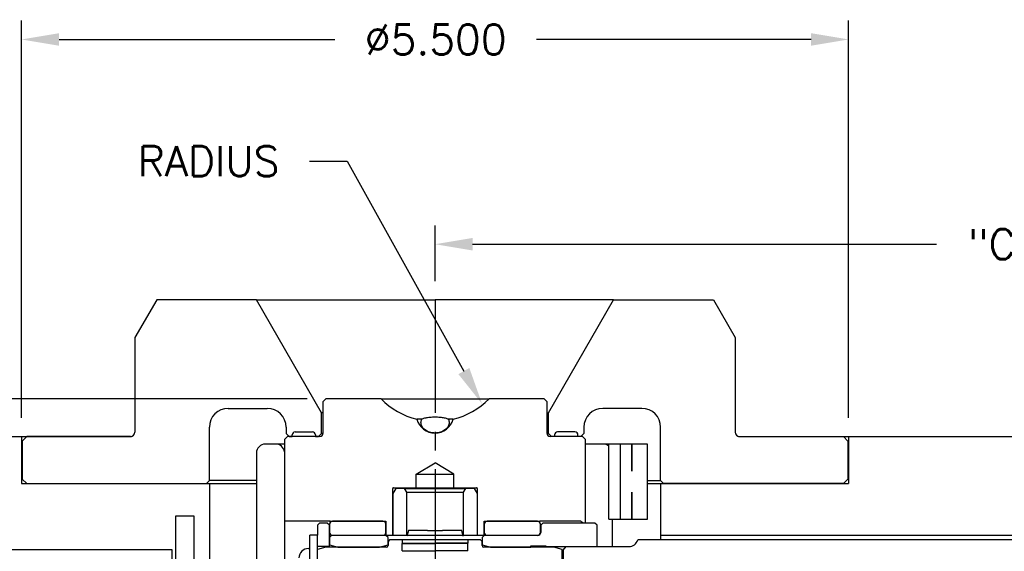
# Model space of a CAD drawing. Extents: x -55 to 76, y -100 to -24.
# Tile 4 of 22: x -39.11 to -32.57, y -75.7 to -72.17. Entities that reach past the tile are written whole.
import ezdxf

# ---------------------------------------------------------------- set-up
doc = ezdxf.new("R2010")
doc.units = 0
doc.header["$MEASUREMENT"] = 0
doc.linetypes.add('CENTER2', pattern=[1.125, 0.75, -0.125, 0.125, -0.125])
doc.layers.get('DEFPOINTS').update_dxf_attribs({"linetype": 'CONTINUOUS'})
for name, color, linetype in [('AR_SHAPE', 3, 'CONTINUOUS'), ('DIM_OSCO', 4, 'CONTINUOUS'), ('DIMENSIONS', 4, 'CONTINUOUS'), ('DSCV_BORE_CENTER', 22, 'CENTER2'), ('DSCV_BORE_LIGHT', 134, 'CONTINUOUS'), ('MBH_HEATER', 1, 'CONTINUOUS'), ('SCV_200_NBL_SHAPE', 3, 'CONTINUOUS'), ('SCV_200_VP_SOLID', 1, 'CONTINUOUS'), ('SCV_LR_SHAPE', 3, 'CONTINUOUS'), ('SCVGR_SHAPE', 3, 'CONTINUOUS'), ('SCVUNBB_SOLID', 1, 'CONTINUOUS')]:
    doc.layers.add(name, color=color, linetype=linetype)
doc.layers.add('Visible (ANSI)', color=7, linetype='CONTINUOUS', lineweight=50)
doc.styles.add('ROMANS', font='romans.shx')
doc.dimstyles.new('CATALOG', dxfattribs={"dimscale": 2, "dimtxt": 0.1, "dimasz": 0.125, "dimexe": 0.0625, "dimexo": 0.0625, "dimgap": 0.09, "dimtad": 0, "dimtih": 1, "dimtoh": 1, "dimdec": 3, "dimzin": 4, "dimdsep": 46, "dimtxsty": 'ROMANS', "dimcen": 0, "dimclrd": 256, "dimclre": 256, "dimclrt": 256, "dimadec": 0, "dimazin": 0, "dimtfac": 0.7, "dimtdec": 3, "dimtofl": 0, "dimtmove": 0, "dimatfit": 3, "dimfxl": 1, "dimtolj": 1, "dimtzin": 4, "dimlwd": -1, "dimlwe": -1, "dimarcsym": 0})
doc.dimstyles.new('CATALOG_2XSCALE', dxfattribs={"dimscale": 2, "dimtxt": 0.1, "dimasz": 0.125, "dimexe": 0.0625, "dimexo": 0.0625, "dimgap": 0.09, "dimtad": 0, "dimtih": 1, "dimtoh": 1, "dimdec": 3, "dimlfac": 0.5, "dimzin": 4, "dimdsep": 46, "dimtxsty": 'ROMANS', "dimcen": 0, "dimclrd": 256, "dimclre": 256, "dimclrt": 256, "dimadec": 0, "dimazin": 0, "dimtfac": 0.7, "dimtdec": 3, "dimtofl": 0, "dimtmove": 0, "dimatfit": 3, "dimfxl": 1, "dimtolj": 1, "dimtzin": 4, "dimlwd": -1, "dimlwe": -1, "dimarcsym": 0})

# ---------------------------------------------------------------- blocks, each defined once
blk = doc.blocks.new('*D154')
at = {"layer": 'DEFPOINTS', "color": 0}
for p in [(-36.0397, -74.7209), (-35.794, -75.1621)]:
    blk.add_point(p, dxfattribs=at)
at = {"layer": 'DIMENSIONS'}
for p, q in [((-37.188, -73.1079), (-36.938, -73.1079)), ((-36.938, -73.1079), (-36.1614, -74.5025))]:
    blk.add_line(p, q, dxfattribs=at)
blk.add_solid([(-36.125, -74.4822), (-36.1978, -74.5228), (-36.0397, -74.7209)], dxfattribs=at)
at = {"layer": 'DIMENSIONS', "insert": (-37.8585, -73.1079), "char_height": 0.2, "attachment_point": 5, "style": 'ROMANS'}
blk.add_mtext('\\A1;RADIUS', dxfattribs=at)
blk = doc.blocks.new('*D155')
at = {"layer": 'DEFPOINTS', "color": 0}
for p in [(-30.3531, -73.6598), (-36.3531, -74.0301), (-30.3531, -74.9371)]:
    blk.add_point(p, dxfattribs=at)
at = {"layer": 'DIMENSIONS'}
for p, q in [((-36.3531, -73.9051), (-36.3531, -73.5348)), ((-30.3531, -74.8121), (-30.3531, -73.5348)), ((-36.1031, -73.6598), (-33.0192, -73.6598)), ((-30.6031, -73.6598), (-31.4687, -73.6598))]:
    blk.add_line(p, q, dxfattribs=at)
for points in [[(-36.1031, -73.6182), (-36.1031, -73.7015), (-36.3531, -73.6598)], [(-30.6031, -73.6182), (-30.6031, -73.7015), (-30.3531, -73.6598)]]:
    blk.add_solid(points, dxfattribs=at)
at = {"layer": 'DIMENSIONS', "insert": (-32.244, -73.6598), "char_height": 0.2, "attachment_point": 5, "style": 'ROMANS'}
blk.add_mtext('\\A1;"C" DIM.', dxfattribs=at)
blk = doc.blocks.new('*D165')
at = {"layer": 'DEFPOINTS', "color": 0}
for p in [(-33.6031, -72.2994), (-39.1031, -74.9371), (-33.6031, -74.9371)]:
    blk.add_point(p, dxfattribs=at)
at = {"layer": 'DIMENSIONS'}
for p, q in [((-39.1031, -74.8121), (-39.1031, -72.1744)), ((-33.6031, -74.8121), (-33.6031, -72.1744)), ((-38.8531, -72.2994), (-37.0191, -72.2994)), ((-33.8531, -72.2994), (-35.6782, -72.2994))]:
    blk.add_line(p, q, dxfattribs=at)
for points in [[(-38.8531, -72.2578), (-38.8531, -72.3411), (-39.1031, -72.2994)], [(-33.8531, -72.2578), (-33.8531, -72.3411), (-33.6031, -72.2994)]]:
    blk.add_solid(points, dxfattribs=at)
at = {"layer": 'DIMENSIONS', "insert": (-36.3486, -72.2994), "char_height": 0.2, "attachment_point": 5, "style": 'ROMANS'}
blk.add_mtext('\\A1;%%c5.500 ', dxfattribs=at)
blk = doc.blocks.new('*D166')
at = {"layer": 'DEFPOINTS', "color": 0}
for p in [(-40.7585, -74.9371), (-41.9506, -77.1871), (-37.3536, -77.1871)]:
    blk.add_point(p, dxfattribs=at)
at = {"layer": 'DIMENSIONS'}
for p, q in [((-40.8835, -74.9371), (-42.0756, -74.9371)), ((-41.9506, -75.1871), (-41.9506, -75.6381)), ((-41.9506, -76.9371), (-41.9506, -76.5315)), ((-37.4786, -77.1871), (-42.0756, -77.1871))]:
    blk.add_line(p, q, dxfattribs=at)
for points in [[(-41.9923, -75.1871), (-41.9089, -75.1871), (-41.9506, -74.9371)], [(-41.9923, -76.9371), (-41.9089, -76.9371), (-41.9506, -77.1871)]]:
    blk.add_solid(points, dxfattribs=at)
at = {"layer": 'DIMENSIONS', "insert": (-41.9506, -76.0848), "char_height": 0.2, "attachment_point": 5, "style": 'ROMANS'}
blk.add_mtext('\\A1;2.250 \\PHOLD', dxfattribs=at)
blk = doc.blocks.new('*D161')
at = {"layer": 'DEFPOINTS', "color": 0}
for p in [(-37.0781, -74.6871), (-43.3557, -77.1871), (-37.3536, -77.1871)]:
    blk.add_point(p, dxfattribs=at)
at = {"layer": 'DIM_OSCO'}
for p, q in [((-37.2031, -74.6871), (-43.4807, -74.6871)), ((-43.3557, -74.9371), (-43.3557, -75.6571)), ((-43.3557, -76.9371), (-43.3557, -76.2171)), ((-37.4786, -77.1871), (-43.4807, -77.1871))]:
    blk.add_line(p, q, dxfattribs=at)
for points in [[(-43.3974, -74.9371), (-43.3141, -74.9371), (-43.3557, -74.6871)], [(-43.3974, -76.9371), (-43.3141, -76.9371), (-43.3557, -77.1871)]]:
    blk.add_solid(points, dxfattribs=at)
at = {"layer": 'DIM_OSCO', "insert": (-43.3557, -75.9371), "char_height": 0.2, "attachment_point": 5, "style": 'ROMANS'}
blk.add_mtext('\\A1;2.500 ', dxfattribs=at)

msp = doc.modelspace()

# ---------------------------------------------------------------- linework, layer by layer
at = {"layer": 'AR_SHAPE'}
for p, q in [((-35.50156, -75.69204), (-35.48156, -75.66895)), ((-35.48156, -75.66895), (-35.06156, -75.66895)), ((-30.35306, -75.62463), (-35.00559, -75.62463)), ((-35.50156, -75.69204), (-35.50156, -75.81163))]:
    msp.add_line(p, q, dxfattribs=at)
msp.add_ellipse((-35.06156, -75.59967), major_axis=(0, -0.06928), ratio=0.8660254, start_param=0, end_param=1.2021669, dxfattribs=at)
at = {"layer": 'DSCV_BORE_CENTER'}
msp.add_line((-36.35306, -74.03013), (-36.35306, -80.56213), dxfattribs=at)
at = {"layer": 'DSCV_BORE_LIGHT'}
for p, q in [((-40.75853, -74.93713), (-38.37038, -74.93713)), ((-39.10306, -74.93713), (-39.10306, -75.25013)), ((-34.33574, -74.93713), (-30.35306, -74.93713)), ((-33.60306, -74.93713), (-33.60306, -75.25013)), ((-39.10306, -75.25013), (-37.54056, -75.25013)), ((-37.85306, -75.25013), (-37.85306, -76.04513)), ((-34.94091, -75.25013), (-33.60306, -75.25013)), ((-34.85306, -75.25013), (-34.85306, -75.62463)), ((-34.85306, -75.59363), (-30.42806, -75.59363)), ((-40.93409, -75.68713), (-38.10306, -75.68713)), ((-38.10306, -75.68713), (-38.10306, -78.06713))]:
    msp.add_line(p, q, dxfattribs=at)
at = {"layer": 'MBH_HEATER'}
for p, q in [((-37.41306, -74.98713), (-37.48056, -74.98713)), ((-37.35356, -74.98713), (-37.41306, -74.98713)), ((-35.30733, -74.98713), (-35.35256, -74.98713)), ((-35.23585, -74.98713), (-35.30733, -74.98713)), ((-35.19753, -74.98713), (-35.23585, -74.98713)), ((-35.12167, -74.98713), (-35.19753, -74.98713)), ((-35.19753, -75.48713), (-35.19753, -74.98713)), ((-35.04559, -74.98713), (-35.12167, -74.98713)), ((-35.12167, -74.98713), (-35.12167, -75.48713)), ((-35.04559, -75.16817), (-35.04559, -74.98713)), ((-35.04552, -74.98713), (-35.04559, -74.98713)), ((-34.94091, -74.98713), (-35.04552, -74.98713)), ((-35.04552, -74.98713), (-35.04552, -75.16817)), ((-34.94091, -75.48713), (-34.94091, -74.98713)), ((-37.54056, -75.04713), (-37.54056, -76.92713)), ((-35.04559, -75.48713), (-35.04559, -75.30609)), ((-35.04552, -75.30609), (-35.04552, -75.48713)), ((-37.95356, -75.46613), (-38.07856, -75.46613)), ((-38.07856, -75.46613), (-38.07856, -76.21613)), ((-37.95356, -76.21613), (-37.95356, -75.46613)), ((-35.19753, -75.48713), (-35.12167, -75.48713)), ((-35.17585, -75.48713), (-35.17585, -75.66895)), ((-35.12167, -75.48713), (-35.04559, -75.48713)), ((-35.04559, -75.48713), (-35.04552, -75.48713)), ((-35.04552, -75.48713), (-34.94091, -75.48713))]:
    msp.add_line(p, q, dxfattribs=at)
for centre, start, end in [((-37.48056, -75.04713), 90, 180), ((-37.41306, -75.04713), 7.402, 90), ((-35.23585, -75.04713), 50.314433, 90)]:
    msp.add_arc(centre, 0.06, start, end, dxfattribs=at)
for start_param, end_param in [(4.6781114, 4.6791314), (1.6040539, 1.6050739)]:
    msp.add_ellipse((-35.04799, -75.23713), major_axis=(-0.07203, 0), ratio=0.9579912, start_param=start_param, end_param=end_param, dxfattribs=at)
at = {"layer": 'SCV_200_NBL_SHAPE'}
for p, q in [((-37.07806, -74.68713), (-37.09806, -74.70713)), ((-36.71223, -74.68713), (-37.07806, -74.68713)), ((-36.71223, -74.68713), (-35.99389, -74.68713)), ((-35.62806, -74.68713), (-35.99389, -74.68713)), ((-35.60806, -74.70713), (-35.62806, -74.68713)), ((-37.09806, -74.70713), (-37.09806, -74.91713)), ((-35.60806, -74.91713), (-35.60806, -74.70713)), ((-36.44201, -74.82256), (-36.47351, -74.82256)), ((-36.23261, -74.82256), (-36.26411, -74.82256)), ((-37.33356, -74.93713), (-37.35356, -74.95713)), ((-37.35356, -74.95713), (-37.35356, -75.67177)), ((-37.11806, -74.93713), (-37.33356, -74.93713)), ((-35.37256, -74.93713), (-35.58806, -74.93713)), ((-35.35256, -74.95713), (-35.37256, -74.93713)), ((-35.35256, -75.51213), (-35.35256, -74.95713)), ((-36.47806, -75.18713), (-36.35306, -75.11202)), ((-36.22806, -75.18713), (-36.35306, -75.11202)), ((-36.47806, -75.27713), (-36.47806, -75.18713)), ((-36.47806, -75.18713), (-36.22806, -75.18713)), ((-36.22806, -75.27713), (-36.22806, -75.18713)), ((-36.61456, -75.28213), (-36.63456, -75.31677)), ((-36.63406, -75.59213), (-36.63406, -75.28213)), ((-36.62906, -75.27713), (-36.47806, -75.27713)), ((-36.55556, -75.28213), (-36.61456, -75.28213)), ((-36.54081, -75.30768), (-36.55556, -75.28213)), ((-36.55556, -75.28213), (-36.15056, -75.28213)), ((-36.47806, -75.27713), (-36.22806, -75.27713)), ((-36.22806, -75.27713), (-36.07706, -75.27713)), ((-36.15056, -75.28213), (-36.16531, -75.30768)), ((-36.09156, -75.28213), (-36.15056, -75.28213)), ((-36.07156, -75.31677), (-36.09156, -75.28213)), ((-36.07206, -75.28213), (-36.07206, -75.59213)), ((-36.63456, -75.31677), (-36.63456, -75.59213)), ((-36.54081, -75.59213), (-36.54081, -75.30768)), ((-36.54081, -75.30768), (-36.16531, -75.30768)), ((-36.16531, -75.30768), (-36.16531, -75.59213)), ((-36.07156, -75.59213), (-36.07156, -75.31677)), ((-37.35356, -75.49713), (-37.04956, -75.49713)), ((-37.04956, -75.49713), (-37.04956, -75.49938)), ((-37.04956, -75.49938), (-36.67956, -75.49938)), ((-37.04956, -75.5064), (-37.04956, -75.49938)), ((-36.67956, -75.49938), (-36.67956, -75.59213)), ((-36.02656, -75.59213), (-36.02656, -75.49938)), ((-36.02656, -75.49938), (-35.65656, -75.49938)), ((-35.65656, -75.49938), (-35.65656, -75.49713)), ((-35.65656, -75.49713), (-35.39312, -75.49713)), ((-35.65656, -75.5064), (-35.65656, -75.49938)), ((-36.67956, -75.59213), (-36.02656, -75.59213)), ((-36.02656, -75.59513), (-36.02656, -75.59213)), ((-37.35356, -75.67177), (-37.35356, -75.95249))]:
    msp.add_line(p, q, dxfattribs=at)
for centre, radius, start, end in [((-36.35306, -74.33213), 0.505, 224.6658, 256.201327), ((-36.35306, -74.33213), 0.505, 283.798673, 315.3342), ((-36.35306, -74.78913), 0.125, 195.509896, 344.490104), ((-37.11806, -74.91713), 0.02, 270, 0), ((-35.58806, -74.91713), 0.02, 180, 270), ((-36.62906, -75.28213), 0.005, 90, 180), ((-36.07706, -75.28213), 0.005, 0, 90)]:
    msp.add_arc(centre, radius, start, end, dxfattribs=at)
for points, knots in [([(-36.26411, -74.82256), (-36.26104, -74.82966), (-36.25956, -74.83709), (-36.25956, -74.85293), (-36.26191, -74.8623), (-36.27145, -74.87955), (-36.27865, -74.88742), (-36.29525, -74.89985), (-36.30576, -74.90523), (-36.3288, -74.91238), (-36.34132, -74.91413), (-36.35306, -74.91413), (-36.3648, -74.91413), (-36.37732, -74.91238), (-36.40036, -74.90523), (-36.41087, -74.89985), (-36.42747, -74.88742), (-36.43467, -74.87955), (-36.44421, -74.8623), (-36.44656, -74.85293), (-36.44656, -74.83709), (-36.44508, -74.82966), (-36.44201, -74.82256)], [-0.42959897, -0.42959897, -0.42959897, -0.42959897, -0.35790262, -0.35790262, -0.26840905, -0.26840905, -0.17891548, -0.17891548, -0.08945774, -0.08945774, 0, 0, 0, 0.08945774, 0.08945774, 0.17891548, 0.17891548, 0.26840905, 0.26840905, 0.35790262, 0.35790262, 0.42959897, 0.42959897, 0.42959897, 0.42959897]), ([(-36.26411, -74.82256), (-36.26494, -74.82213), (-36.26589, -74.82169), (-36.27213, -74.81908), (-36.28027, -74.81668), (-36.29833, -74.81315), (-36.30792, -74.81171), (-36.32952, -74.80968), (-36.34154, -74.80912), (-36.36458, -74.80912), (-36.3766, -74.80968), (-36.3982, -74.81171), (-36.40779, -74.81315), (-36.42585, -74.81668), (-36.43399, -74.81908), (-36.44023, -74.82169), (-36.44118, -74.82213), (-36.44201, -74.82256)], [0.56019433, 0.56019433, 0.56019433, 0.56019433, 0.58584595, 0.58584595, 0.70988392, 0.70988392, 0.79763145, 0.79763145, 0.88537897, 0.88537897, 0.97312649, 0.97312649, 1.06087401, 1.06087401, 1.18491199, 1.18491199, 1.21056361, 1.21056361, 1.21056361, 1.21056361])]:
    msp.add_open_spline(points, degree=3, knots=knots, dxfattribs=at)
msp.add_open_spline([(-35.39312, -75.49713), (-35.38403, -75.49713), (-35.3761, -75.502), (-35.37001, -75.51217)], degree=3, dxfattribs=at)
at = {"layer": 'SCV_200_VP_SOLID'}
for p, q in [((-36.53031, -75.56213), (-36.54031, -75.59945)), ((-36.40306, -75.56213), (-36.53031, -75.56213)), ((-36.40306, -75.56213), (-36.30306, -75.56213)), ((-36.17581, -75.56213), (-36.30306, -75.56213)), ((-36.16581, -75.59945), (-36.17581, -75.56213))]:
    msp.add_line(p, q, dxfattribs=at)
at = {"layer": 'SCV_LR_SHAPE'}
for p, q in [((-38.20372, -74.03013), (-38.34806, -74.28013)), ((-37.54056, -74.03013), (-38.20372, -74.03013)), ((-37.10806, -74.77924), (-37.54056, -74.03013)), ((-37.54056, -74.03013), (-36.35306, -74.03013)), ((-35.16556, -74.03013), (-36.35306, -74.03013)), ((-35.59806, -74.77924), (-35.16556, -74.03013)), ((-35.16556, -74.03013), (-34.5024, -74.03013)), ((-34.5024, -74.03013), (-34.35806, -74.28013)), ((-38.34806, -74.28013), (-38.34806, -74.90813)), ((-34.35806, -74.28013), (-34.35806, -74.90813)), ((-37.72806, -74.75013), (-37.46806, -74.75013)), ((-34.97806, -74.75013), (-35.23806, -74.75013)), ((-37.10806, -74.91713), (-37.10806, -74.77924)), ((-37.09806, -74.77924), (-37.10806, -74.77924)), ((-35.60806, -74.77924), (-35.59806, -74.77924)), ((-35.59806, -74.91713), (-35.59806, -74.77924)), ((-37.85306, -75.23013), (-37.85306, -74.87513)), ((-37.34306, -74.87513), (-37.34306, -74.91713)), ((-35.36306, -74.87513), (-35.36306, -74.91713)), ((-34.85306, -75.23013), (-34.85306, -74.87513)), ((-39.06806, -74.93813), (-39.09806, -74.96813)), ((-38.37806, -74.93813), (-39.06806, -74.93813)), ((-37.34306, -74.91713), (-37.32306, -74.93713)), ((-37.32306, -74.93713), (-37.30306, -74.93713)), ((-37.30306, -74.93713), (-37.30306, -74.92713)), ((-37.28306, -74.90713), (-37.16806, -74.90713)), ((-37.14806, -74.92713), (-37.14806, -74.93713)), ((-37.14806, -74.93713), (-37.12806, -74.93713)), ((-37.12806, -74.93713), (-37.10806, -74.91713)), ((-37.09806, -74.91713), (-37.10806, -74.91713)), ((-35.60806, -74.91713), (-35.59806, -74.91713)), ((-35.57806, -74.93713), (-35.59806, -74.91713)), ((-35.55806, -74.93713), (-35.57806, -74.93713)), ((-35.55806, -74.92713), (-35.55806, -74.93713)), ((-35.42306, -74.90713), (-35.53806, -74.90713)), ((-35.40306, -74.93713), (-35.40306, -74.92713)), ((-35.38306, -74.93713), (-35.40306, -74.93713)), ((-35.36306, -74.91713), (-35.38306, -74.93713)), ((-34.32806, -74.93813), (-33.63806, -74.93813)), ((-33.63806, -74.93813), (-33.60806, -74.96813)), ((-39.09806, -74.96813), (-39.09806, -75.22013)), ((-33.60806, -74.96813), (-33.60806, -75.22013)), ((-39.09806, -75.22013), (-39.06806, -75.25013)), ((-33.60806, -75.22013), (-33.63806, -75.25013)), ((-39.06806, -75.25013), (-37.87306, -75.25013)), ((-37.87306, -75.25013), (-37.85306, -75.23013)), ((-37.54056, -75.23013), (-37.85306, -75.23013)), ((-34.94091, -75.23013), (-34.85306, -75.23013)), ((-34.83306, -75.25013), (-34.85306, -75.23013)), ((-33.63806, -75.25013), (-34.83306, -75.25013))]:
    msp.add_line(p, q, dxfattribs=at)
for centre, radius, start, end in [((-37.72806, -74.87513), 0.125, 90, 180), ((-37.46806, -74.87513), 0.125, 0, 90), ((-35.23806, -74.87513), 0.125, 90, 180), ((-34.97806, -74.87513), 0.125, 0, 90), ((-38.37806, -74.90813), 0.03, 270, 0), ((-37.28306, -74.92713), 0.02, 90, 180), ((-37.16806, -74.92713), 0.02, 0, 90), ((-35.53806, -74.92713), 0.02, 90, 180), ((-35.42306, -74.92713), 0.02, 0, 90), ((-34.32806, -74.90813), 0.03, 180, 270)]:
    msp.add_arc(centre, radius, start, end, dxfattribs=at)
at = {"layer": 'SCVGR_SHAPE'}
for p, q in [((-37.07958, -75.67213), (-37.13556, -75.68713)), ((-36.67556, -75.67213), (-37.07958, -75.67213)), ((-36.65556, -75.62463), (-36.66556, -75.63463)), ((-36.66556, -75.63463), (-36.66556, -75.66213)), ((-36.05056, -75.62463), (-36.65556, -75.62463)), ((-36.57266, -75.62374), (-36.57266, -75.64582)), ((-36.57266, -75.64582), (-36.35391, -75.64582)), ((-36.57266, -75.69769), (-36.57266, -75.64835)), ((-36.57266, -75.64835), (-36.35391, -75.64835)), ((-36.13516, -75.64582), (-36.35391, -75.64582)), ((-36.13516, -75.64835), (-36.35391, -75.64835)), ((-36.13516, -75.62374), (-36.13516, -75.64582)), ((-36.13516, -75.69769), (-36.13516, -75.64835)), ((-36.04056, -75.63463), (-36.05056, -75.62463)), ((-36.04056, -75.66213), (-36.04056, -75.63463)), ((-35.56354, -75.67213), (-36.03056, -75.67213)), ((-35.50756, -75.68713), (-35.56354, -75.67213)), ((-36.57266, -75.69769), (-36.35391, -75.69769)), ((-36.13516, -75.69769), (-36.35391, -75.69769)), ((-35.50756, -75.93713), (-35.50756, -75.68713))]:
    msp.add_line(p, q, dxfattribs=at)
for centre, start, end in [((-36.67556, -75.66213), 270, 0), ((-36.03056, -75.66213), 180, 270)]:
    msp.add_arc(centre, 0.01, start, end, dxfattribs=at)
at = {"layer": 'SCVUNBB_SOLID'}
for p, q in [((-37.12056, -75.51213), (-37.13556, -75.52713)), ((-37.13556, -75.52713), (-37.13556, -75.59313)), ((-37.07056, -75.51213), (-37.12056, -75.51213)), ((-37.05556, -75.52713), (-37.07056, -75.51213)), ((-37.05556, -75.66713), (-37.05556, -75.52713)), ((-37.05456, -75.51963), (-37.05456, -75.57363)), ((-36.69956, -75.49963), (-37.03456, -75.49963)), ((-36.67956, -75.57363), (-36.67956, -75.51963)), ((-36.02656, -75.51963), (-36.02656, -75.57363)), ((-35.67156, -75.49963), (-36.00656, -75.49963)), ((-35.65156, -75.57363), (-35.65156, -75.51963)), ((-35.63556, -75.51213), (-35.65056, -75.52713)), ((-35.65056, -75.52713), (-35.65056, -75.57413)), ((-35.29056, -75.51213), (-35.63556, -75.51213)), ((-35.27556, -75.52713), (-35.29056, -75.51213)), ((-35.27556, -75.66713), (-35.27556, -75.52713)), ((-37.18456, -76.03113), (-37.18456, -75.59313)), ((-37.13556, -75.59313), (-37.18456, -75.59313)), ((-37.13556, -75.88113), (-37.13556, -75.59313)), ((-37.04056, -75.59413), (-37.05556, -75.60913)), ((-37.05556, -75.60913), (-37.05556, -75.65788)), ((-37.05456, -75.57363), (-37.05456, -75.60813)), ((-36.68056, -75.59413), (-37.04056, -75.59413)), ((-37.03456, -75.59363), (-36.69956, -75.59363)), ((-36.66556, -75.60913), (-36.68056, -75.59413)), ((-36.66556, -75.65788), (-36.66556, -75.60913)), ((-36.02556, -75.59413), (-36.04056, -75.60913)), ((-36.04056, -75.60913), (-36.04056, -75.65788)), ((-35.67056, -75.59413), (-36.02556, -75.59413)), ((-36.00656, -75.59363), (-35.67156, -75.59363)), ((-35.65156, -75.58038), (-35.65156, -75.57363)), ((-37.05622, -75.66779), (-37.1349, -75.66779)), ((-37.05622, -75.66779), (-37.05556, -75.66713)), ((-37.05556, -75.65788), (-36.99958, -75.67288)), ((-37.05556, -75.66713), (-37.05556, -75.67213)), ((-36.99958, -75.67288), (-36.72154, -75.67288)), ((-36.72154, -75.67288), (-36.66556, -75.65788)), ((-36.04056, -75.65788), (-35.98458, -75.67288)), ((-35.98458, -75.67288), (-35.71556, -75.67288)), ((-35.71556, -75.67288), (-35.71556, -75.66313)), ((-35.71556, -75.66313), (-35.61556, -75.66313)), ((-35.61556, -75.66313), (-35.61556, -75.66779)), ((-35.61556, -75.66779), (-35.27671, -75.66779)), ((-35.61556, -75.67213), (-35.61556, -75.66779)), ((-37.19456, -75.68113), (-37.18456, -75.68113))]:
    msp.add_line(p, q, dxfattribs=at)
for centre, radius, start, end in [((-37.03456, -75.51963), 0.02, 90, 180), ((-36.69956, -75.51963), 0.02, 0, 90), ((-36.00656, -75.51963), 0.02, 90, 180), ((-35.67156, -75.51963), 0.02, 0, 90), ((-37.03456, -75.57363), 0.02, 180, 270), ((-36.69956, -75.57363), 0.02, 270, 0), ((-36.00656, -75.57363), 0.02, 180, 270), ((-35.67156, -75.57363), 0.02, 270, 0), ((-35.67056, -75.57413), 0.02, 270, 0), ((-37.19456, -75.74413), 0.063, 90, 180)]:
    msp.add_arc(centre, radius, start, end, dxfattribs=at)
msp.add_rational_spline([(-37.05622, -75.66779), (-37.05842, -75.66999), (-37.06036, -75.67213)], [1.00124210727, 1.00535671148, 1.00854986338], degree=2, dxfattribs=at)
at = {"layer": 'Visible (ANSI)'}
for p, q in [((-36.67956, -75.59513), (-36.67956, -75.59213)), ((-37.13556, -75.66713), (-37.1349, -75.66779))]:
    msp.add_line(p, q, dxfattribs=at)

# ---------------------------------------------------------------- dimensions: what is measured, and where the dimension line sits
at = {"layer": 'DIM_OSCO'}
dim = msp.add_linear_dim(base=(-43.35573, -77.18713), p1=(-37.07806, -74.68713), p2=(-37.35356, -77.18713), angle=90, dimstyle='CATALOG', override={"dimpost": ' '}, dxfattribs=at)
dim.commit()
dim.dimension.update_dxf_attribs({"geometry": '*D161', "text_midpoint": (-43.35573, -75.93713)})
at = {"layer": 'DIMENSIONS'}
for base, p1, p2, text, picture, middle in [((-33.60306, -72.29942), (-39.10306, -74.93713), (-33.60306, -74.93713), '%%c<>', '*D165', (-36.34864, -72.29942)), ((-30.35306, -73.65982), (-36.35306, -74.03013), (-30.35306, -74.93713), '"C" DIM.', '*D155', (-32.24397, -73.65982))]:
    dim = msp.add_linear_dim(base=base, p1=p1, p2=p2, text=text, dimstyle='CATALOG', override={"dimpost": ' '}, dxfattribs=at)
    dim.commit()
    dim.dimension.update_dxf_attribs({"geometry": picture, "text_midpoint": middle, "dimtype": 160})
dim = msp.add_radius_dim(center=(-35.79405, -75.16212), mpoint=(-36.03975, -74.72092), text='RADIUS', dimstyle='CATALOG_2XSCALE', override={"dimpost": ' ', "dimtmove": 1}, dxfattribs=at)
dim.commit()
dim.dimension.update_dxf_attribs({"geometry": '*D154', "text_midpoint": (-36.938, -73.1079), "dimtype": 164})
dim = msp.add_linear_dim(base=(-41.9506, -77.18713), p1=(-40.75853, -74.93713), p2=(-37.35356, -77.18713), angle=90, text='<>\\PHOLD', dimstyle='CATALOG', override={"dimpost": ' '}, dxfattribs=at)
dim.commit()
dim.dimension.update_dxf_attribs({"geometry": '*D166', "text_midpoint": (-41.9506, -76.08481), "dimtype": 160})

doc.saveas('drawing.dxf')
